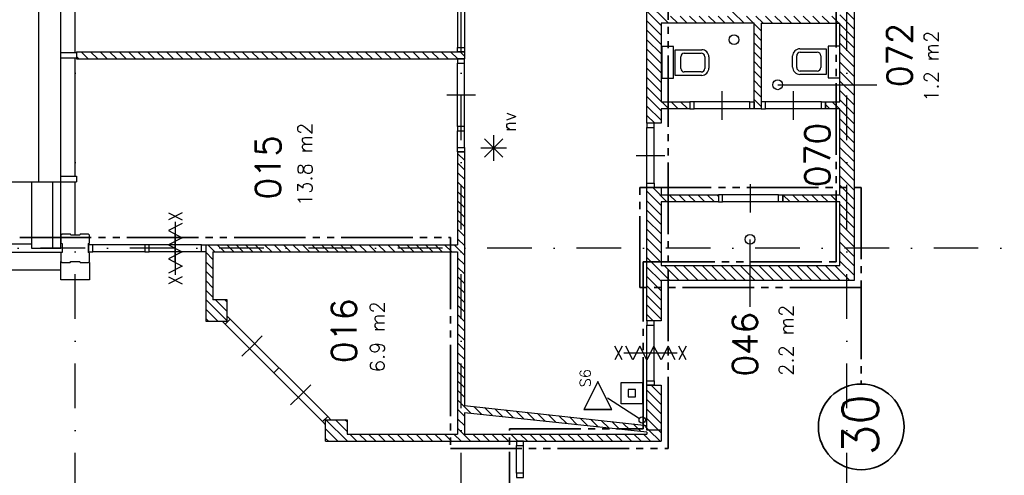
# Model space of a CAD drawing. Extents: x 36324 to 146208, y -50294 to 26426.
# Tile 4 of 39: x 44785 to 58564, y -16580 to -10203. Entities that reach past the tile are written whole.
import ezdxf
from ezdxf.enums import TextEntityAlignment as Align

# ---------------------------------------------------------------- set-up
doc = ezdxf.new("R2010")
doc.units = 0
doc.header["$LTSCALE"] = 100
doc.linetypes.add('B0302', pattern=[12.5, 6.25, -3.125, 0, -3.125])
doc.linetypes.add('B0804', pattern=[15, 10, -1, 1, -1, 1, -1])
for name, color, linetype in [('Bouwkundig', 253, 'CONTINUOUS'), ('Bouwkundig hatch', 254, 'CONTINUOUS'), ('Bouwkundig tekst', 252, 'CONTINUOUS'), ('Stramien', 252, 'B0302')]:
    doc.layers.add(name, color=color, linetype=linetype)
doc.layers.add('brandscheiding', color=40, linetype='B0804', lineweight=35)
doc.styles.add('bouwk tekst', font='romans.shx')
doc.styles.get("Standard").update_dxf_attribs({"font": 'romans.shx'})
pattern_1 = [(135, (55777.52, -168084.84), (-66.29126, -66.29126), [])]

msp = doc.modelspace()

# ---------------------------------------------------------------- hatches: boundary and pattern name
at = {"layer": 'Bouwkundig hatch', "linetype": 'Continuous'}
h = msp.add_hatch(dxfattribs=at)
h.set_pattern_fill('ANSI31', color=256, scale=750, angle=90, style=0)
h.set_pattern_definition(pattern_1)
h.paths.add_polyline_path([(51012.8, -1782.2), (51012.8, -1562.2), (50912.8, -1562.2), (45582.8, -1562.2), (45582.8, -1782.2)])
h.paths.add_polyline_path([(45762.8, -7892.7), (45762.8, -7934.7), (45747.8, -7939.7), (45747.8, -8064.7), (45762.8, -8072.7), (45762.8, -8112.7), (50912.8, -8112.7), (50912.8, -9352.7), (51012.8, -9352.7), (51012.8, -3442.7), (50912.8, -3442.7), (50912.8, -7892.7)])
h.paths.add_polyline_path([(45582.8, -10652.7), (45582.8, -10752.7), (51012.8, -10752.7), (51012.8, -10652.7), (50912.8, -10652.7)])
h = msp.add_hatch(dxfattribs=at)
h.set_pattern_fill('ANSI31', color=256, scale=750, angle=90, style=0)
h.set_pattern_definition(pattern_1)
h.paths.add_polyline_path([(53562.8, -8702.7), (53562.8, -11652.7), (53762.8, -11652.7), (53762.8, -11452.7), (54162.8, -11452.7), (54162.8, -11352.7), (53762.8, -11352.7), (53762.8, -10252.7), (55062.8, -10252.7), (55062.8, -11352.7), (55064.8, -11352.7), (55064.8, -11452.7), (55162.8, -11452.7), (55162.8, -10252.7), (56262.8, -10252.7), (56262.8, -11352.7), (56064.8, -11352.7), (56064.8, -11452.7), (56262.8, -11452.7), (56262.8, -12652.7), (55464.8, -12652.7), (55464.8, -12752.7), (56262.8, -12752.7), (56262.8, -13642.7), (53762.8, -13642.7), (53762.8, -12752.7), (54562.8, -12752.7), (54562.8, -12652.7), (53762.8, -12652.7), (53762.8, -12552.7), (53562.8, -12552.7), (53562.8, -14416.7), (53762.8, -14416.7), (53762.8, -13852.7), (56462.8, -13852.7), (56462.8, -7102.7), (56262.8, -7102.7), (56262.8, -7202.2), (56062.8, -7202.2), (56062.8, -7302.2), (56262.8, -7302.2), (56262.8, -7702.7), (53762.8, -7702.7), (53762.8, -7302.2), (54162.8, -7302.2), (54162.8, -7202.2), (53762.8, -7202.2), (53762.8, -7101.7), (53662.8, -7101.7), (53662.8, -7102.2), (53562.8, -7102.2), (53562.8, -7802.7), (53662.5, -7802.7), (56262.8, -7802.7), (56262.8, -8802.7), (55762.8, -8802.7), (55762.8, -8902.7), (56262.8, -8902.7), (56262.8, -10152.7), (54862.8, -10152.7), (54862.8, -8802.7), (54762.8, -8802.7), (54762.8, -8901.2), (54762.8, -10152.7), (53762.8, -10152.7), (53762.8, -8902.7), (53862.8, -8902.7), (53862.8, -8802.7), (53762.8, -8802.7), (53762.8, -8702.7)])
h = msp.add_hatch(dxfattribs=at)
h.set_pattern_fill('ANSI31', color=256, scale=750, angle=90, style=0)
h.set_pattern_definition(pattern_1)
h.paths.add_polyline_path([(47488.8, -14123.7), (47488.8, -13452.7), (50912.8, -13452.7), (50912.8, -16002.7), (49366.8, -16002.7), (49366.8, -15802.7), (49067.3, -15802.7), (49066.8, -16102.7), (53762.8, -16102.7), (53762.8, -15947.2), (53562.8, -15947.2), (53562.8, -15880.6), (51012.8, -15602.9), (51012.8, -12052.7), (50912.8, -12052.7), (50912.8, -13352.7), (47388.8, -13352.7), (47388.8, -13452.7), (47388.8, -14423.7), (47688.8, -14423.7), (47688.8, -14123.7)])
h.paths.add_polyline_path([(51012.8, -15703.2), (53562.8, -15977.7), (53562.8, -16002.7), (51012.8, -16002.7)], flags=16)
h = msp.add_hatch(dxfattribs=at)
h.set_pattern_fill('ANSI31', color=256, scale=750, angle=90, style=0)
h.set_pattern_definition(pattern_1)
h.paths.add_polyline_path([(53562.8, -15947.2), (53762.8, -15947.2), (53762.8, -15316.7), (53562.8, -15316.7)])

# ---------------------------------------------------------------- linework, layer by layer
at = {"layer": 'Bouwkundig', "linetype": 'Continuous'}
for p, q in [((45362.3, -13403.2), (45362.3, 8397.2)), ((45048.3, -8933.2), (45048.3, -12473.2)), ((45562.3, -10663.2), (45562.3, -8933.2)), ((45362.3, -10663.2), (45582.3, -10663.2)), ((45582.3, -10743.2), (45362.3, -10743.2)), ((45562.3, -12393.4), (45562.3, -10743.2)), ((45582.3, -10653.2), (45582.3, -10753.2)), ((55393, -11114.1), (56780.6, -11114.1)), ((51419, -12179.2, 2600), (51419, -11817.5, 2600)), ((51546.6, -12125.6, 2600), (51290.9, -11869.9, 2600)), ((51290.9, -12125.6, 2600), (51545.3, -11871.2, 2600)), ((51238.2, -11998.4, 2600), (51598, -11998.4, 2600)), ((45362.3, -12393.2), (45582.3, -12393.2)), ((45582.3, -12393.2), (45582.3, -12473.2)), ((44632.3, -12473.2), (45582.3, -12473.2)), ((44948.3, -12473.2), (44948.3, -13403.2)), ((45248.3, -13403.2), (45248.3, -12473.2)), ((45562.3, -13218.2), (45562.3, -12473.2)), ((44948.3, -13346.2), (41989.3, -13346.2)), ((45808.1, -13353.5), (45747.4, -13353.5)), ((45747.4, -13353.5), (45747.4, -13453.2)), ((45808.1, -13453.2), (45808.1, -13353.5)), ((46538.6, -13353.5), (45808.1, -13353.5)), ((55004.6, -13277.7), (55004.6, -14223)), ((45378.3, -13460.2), (42036.3, -13460.2)), ((44948.3, -13403.2), (45362.3, -13403.2)), ((45747.4, -13453.2), (45808.1, -13453.2)), ((46538.6, -13453.2), (45808.1, -13453.2)), ((45362.3, -13845.2), (45362.4, -13588.2)), ((45762.3, -13603.2), (45762.3, -13845.2)), ((45362.3, -13710.2), (42090.3, -13710.2)), ((45762.3, -13845.2), (45362.3, -13845.2)), ((47388.3, -14424.2), (47688.3, -14424.2)), ((47617.6, -14424.2), (47659.8, -14466.3)), ((47659.8, -14466.3), (47730.3, -14395.8)), ((47730.3, -14395.8), (47688.3, -14353.9)), ((48342.2, -15147.8), (48412.8, -15077.1)), ((53562.3, -15881.1), (53562.3, -15317.2)), ((53562.3, -15317.2), (53762.3, -15317.2)), ((53762.3, -15317.2), (53762.3, -16103.2)), ((53011.2, -15494.2), (53459.9, -15782.8)), ((49024.6, -15829.2), (49095.2, -15758.5)), ((49067, -15871.6), (49024.6, -15829.2)), ((49095.2, -15758.5), (49140.1, -15803.2)), ((53562.3, -15978.2), (53562.3, -16003.2))]:
    msp.add_line(p, q, dxfattribs=at)
for points in [[(56462.3, -7103.2), (56462.3, -13853.2)], [(53562.3, -11653.2), (53562.3, -8703.2)], [(50912.3, -9708), (50912.3, -10593.5)], [(51012.1, -9708), (51012.1, -10593.5)], [(55062.3, -10253.2), (53762.3, -10253.2)], [(53762.3, -10253.2), (53762.3, -11353.2)], [(55062.3, -11453.2), (55062.3, -10253.2)], [(55162.3, -10253.2), (55162.3, -11453.2)], [(55162.3, -10253.2), (56262.3, -10253.2)], [(56262.3, -11353.2), (56262.3, -10253.2)], [(45582.3, -10653.2), (51012.1, -10653.2)], [(50912.3, -10653.2), (51012.3, -10653.2)], [(51012.3, -10653.2), (51012.3, -10753.2)], [(53959.3, -10982.2), (53959.3, -10624.2), (54329.3, -10624.2)], [(54036.3, -10885.2), (54036.3, -10721.2)], [(54086.3, -10671.2), (54322.3, -10671.2)], [(54372.3, -10721.2), (54372.3, -10885.2)], [(54429.3, -10724.2), (54429.3, -10882.2)], [(55602.3, -10869), (55602.3, -10711)], [(55659.3, -10872), (55659.3, -10708)], [(56072.3, -10611), (56072.3, -10969), (55702.3, -10969)], [(55702.3, -10611), (56072.3, -10611)], [(55709.3, -10658), (55945.3, -10658)], [(55995.3, -10708), (55995.3, -10872)], [(45582.3, -10753.2), (51012.1, -10753.2)], [(51012.3, -10753.2), (50912.3, -10753.2)], [(50912.3, -11698.5), (50912.3, -10813)], [(51012.1, -11698.5), (51012.1, -10813)], [(53782.3, -10803.2), (53762.3, -10803.2)], [(54329.3, -10982.2), (53959.3, -10982.2)], [(54322.3, -10935.2), (54086.3, -10935.2)], [(55945.3, -10922), (55709.3, -10922)], [(50762.3, -11255.7), (50962.3, -11255.7), (51162.3, -11255.7)], [(50762.8, -11255.7), (50962.8, -11255.7), (51162.8, -11255.7)], [(54614.3, -11603.2), (54614.3, -11403.2), (54614.3, -11203.2)], [(55614.3, -11603.2), (55614.3, -11403.2), (55614.3, -11203.2)], [(53762.3, -11353.2), (54162.3, -11353.2)], [(54162.3, -11353.2), (54162.3, -11453.2)], [(55004.3, -11353.2), (54222.1, -11353.5)], [(56004.3, -11353.2), (55222.1, -11353.5)], [(56062.3, -11353.2), (56262.3, -11353.2)], [(56062.3, -11453.2), (56062.3, -11353.2)], [(53762.3, -11453.2), (53762.3, -11653.2)], [(54162.3, -11453.2), (53762.3, -11453.2)], [(55004.3, -11453.2), (54222.1, -11453.2)], [(55162.3, -11453.2), (55062.3, -11453.2)], [(56004.3, -11453.2), (55222.1, -11453.2)], [(56262.3, -11453.2), (56062.3, -11453.2)], [(56262.3, -12653.2), (56262.3, -11453.2)], [(53762.3, -11653.2), (53562.3, -11653.2)], [(50912.3, -11993.5), (50912.3, -11758.2)], [(51012.1, -11993.5), (51012.1, -11758.2)], [(53562.3, -12493.2), (53562.3, -11713)], [(53662.3, -12493.2), (53662.1, -11713)], [(50912.3, -12053.2), (51012.3, -12053.2)], [(50912.3, -12053.2), (50912.3, -13353.2)], [(51012.3, -12053.2), (51012.3, -15603.2)], [(53412.3, -12103.2), (53612.3, -12103.2), (53812.3, -12103.2)], [(55014.3, -12903.2), (55014.3, -12703.2), (55014.3, -12503.2)], [(53562.3, -12553.2), (53762.3, -12553.2)], [(53562.3, -14417.2), (53562.3, -12553.2)], [(53762.3, -12553.2), (53762.3, -12653.2)], [(53762.3, -12653.2), (54562.3, -12653.2)], [(54562.3, -12653.2), (54562.3, -12753.2)], [(55404.3, -12653.2), (54622.1, -12653.5)], [(55464.3, -12653.2), (56262.3, -12653.2)], [(55464.3, -12753.2), (55464.3, -12653.2)], [(54562.3, -12753.2), (53762.3, -12753.2)], [(53762.3, -12753.2), (53762.3, -13643.2)], [(55404.3, -12753.2), (54622.1, -12753.2)], [(56262.3, -12753.2), (55464.3, -12753.2)], [(56262.3, -13643.2), (56262.3, -12753.2)], [(46867.1, -12905.7), (47060.6, -13005.7)], [(47060.6, -12905.7), (46867.1, -13005.7)], [(47060.6, -13056.7), (46867.1, -13155.7), (47060.6, -13254.7), (46867.1, -13353.7), (47060.6, -13452.7), (46867.1, -13551.7), (47060.6, -13650.7), (46867.1, -13749.7)], [(46963.6, -13775.7), (46963.6, -13030.7)], [(45362.8, -13588.2), (45377.8, -13603.2), (45492.8, -13603.2), (45500.8, -13588.2), (45625.8, -13588.2), (45630.8, -13603.2), (45747.8, -13603.2), (45762.8, -13588.2), (45762.8, -13469.2), (45747.8, -13461.2), (45747.8, -13336.2), (45762.8, -13331.2), (45762.8, -13218.2), (45747.8, -13203.2), (45632.8, -13203.2), (45624.8, -13218.2), (45499.8, -13218.2), (45494.8, -13203.2), (45377.8, -13203.2), (45362.8, -13218.2), (45362.8, -13329.2), (45377.8, -13337.2), (45377.8, -13462.2), (45362.8, -13467.2), (45362.8, -13588.2)], [(46962.3, -13603.2), (46962.3, -13403.2), (46962.3, -13203.2)], [(47328.6, -13353.5), (46598.3, -13353.5)], [(47388.3, -13353.2), (50912.3, -13353.2)], [(47388.3, -13353.2), (47388.3, -14424.2)], [(47328.6, -13453.2), (46598.3, -13453.2)], [(47488.3, -13453.2), (50912.3, -13453.2)], [(47488.3, -13453.2), (47488.3, -14124.2)], [(50912.3, -13453.2), (50912.3, -16003.2)], [(53762.3, -13643.2), (56262.3, -13643.2)], [(46867.1, -13800.7), (47060.6, -13900.7)], [(47060.6, -13800.7), (46867.1, -13900.7)], [(56262.3, -13853.2), (53762.3, -13853.2)], [(53762.3, -13853.2), (53762.3, -14417.2)], [(56462.3, -13853.2), (56262.3, -13853.2)], [(47688.3, -14124.2), (47488.3, -14124.2)], [(47688.3, -14424.2), (47688.3, -14124.2)], [(49024.6, -15829.2), (47659.8, -14466.3)], [(49095.2, -15758.5), (47730.3, -14395.8)], [(53762.3, -14417.2), (53562.3, -14417.2)], [(53562.3, -15257.2), (53562.3, -14476.9)], [(53662.3, -15257.2), (53662.1, -14476.9)], [(47895.3, -14912.7), (48036.3, -14771.2), (48178.3, -14629.7)], [(53214.8, -14963.9), (53114.8, -14770.4)], [(53214.8, -14770.4), (53114.8, -14963.9)], [(53239.8, -14867.2), (53984.8, -14867.2)], [(53958.8, -14963.9), (53859.8, -14770.4), (53760.8, -14963.9), (53661.8, -14770.4), (53562.8, -14963.9), (53463.8, -14770.4), (53364.8, -14963.9), (53265.8, -14770.4)], [(53412.3, -14867.2), (53612.3, -14867.2), (53812.3, -14867.2)], [(54109.8, -14963.9), (54009.8, -14770.4)], [(54109.8, -14770.4), (54009.8, -14963.9)], [(53501.1, -15580.5), (53201.2, -15580.5), (53201.2, -15280.5), (53501.2, -15280.5), (53501.2, -15580.5)], [(48577.3, -15594.7), (48718.3, -15453.2), (48860.3, -15311.7)], [(53562.3, -15947.7), (53562.3, -15317.2)], [(53562.3, -15317.2), (53762.3, -15317.2)], [(53762.3, -15317.2), (53762.3, -15947.7)], [(51012.3, -15603.4), (53562.3, -15881.1)], [(51012.3, -15703.7), (51012.3, -16003.2)], [(53562.3, -15978.2), (53562.3, -15978.2), (51012.3, -15703.7)], [(49066.3, -16103.2), (49066.9, -15803.2)], [(49066.9, -15803.2), (49366.3, -15803.2)], [(49366.3, -15803.2), (49366.3, -16003.2)], [(53762.3, -15947.7), (53562.3, -15947.7)], [(49066.3, -16103.2), (53762.3, -16103.2)], [(49366.3, -16003.2), (50912.3, -16003.2)], [(51012.3, -16003.2), (53562.3, -16003.2)], [(51738.6, -16550.4), (51738.6, -16163)], [(51837.6, -16550.4), (51837.6, -16163)]]:
    msp.add_lwpolyline(points, dxfattribs=at)
for points in [[(50912.3, -10653.2), (50912.3, -10593.5), (51012.1, -10593.5), (51012.1, -10653.2)], [(53934.3, -11021.2), (53934.3, -10577.2), (53769.3, -10577.2), (53769.3, -11021.2)], [(56097.3, -10572), (56097.3, -11016), (56262.3, -11016), (56262.3, -10572)], [(50912.3, -10753.2), (50912.3, -10813), (51012.1, -10813), (51012.1, -10753.2)], [(54162.3, -11453.2), (54222.1, -11453.2), (54222.1, -11353.5), (54162.3, -11353.5)], [(55064.3, -11453.2), (55004.3, -11453.2), (55004.3, -11353.2), (55064.3, -11353.2)], [(55162.3, -11453.2), (55222.1, -11453.2), (55222.1, -11353.5), (55162.3, -11353.5)], [(56064.3, -11453.2), (56004.3, -11453.2), (56004.3, -11353.2), (56064.3, -11353.2)], [(50912.3, -11698.5), (50912.3, -11758.2), (51012.1, -11758.2), (51012.1, -11698.5)], [(53562.3, -11653.2), (53562.3, -11713), (53662.1, -11713), (53662.1, -11653.2)], [(50912.3, -12053.2), (50912.3, -11993.5), (51012.1, -11993.5), (51012.1, -12053.2)], [(53562.3, -12553.2), (53562.3, -12493.2), (53662.3, -12493.2), (53662.3, -12553.2)], [(54562.3, -12753.2), (54622.1, -12753.2), (54622.1, -12653.5), (54562.3, -12653.5)], [(55464.3, -12753.2), (55404.3, -12753.2), (55404.3, -12653.2), (55464.3, -12653.2)], [(46538.6, -13453.2), (46598.3, -13453.2), (46598.3, -13353.5), (46538.6, -13353.5)], [(47388.3, -13453.2), (47328.6, -13453.2), (47328.6, -13353.5), (47388.3, -13353.5)], [(53562.3, -14417.2), (53562.3, -14476.9), (53662.1, -14476.9), (53662.1, -14417.2)], [(52875.5, -15658.2), (53070.8, -15658.2), (52875.5, -15267.6), (52680.2, -15658.2)], [(52875.5, -15655.7), (53066.8, -15655.7), (52875.5, -15273.2), (52684.2, -15655.7)], [(53562.3, -15317.2), (53562.3, -15257.2), (53662.3, -15257.2), (53662.3, -15317.2)], [(53401.2, -15480.5), (53401.2, -15380.5), (53301.2, -15380.5), (53301.2, -15480.5)], [(51738.6, -16103.2), (51738.6, -16163), (51837.6, -16163), (51837.6, -16103.2)], [(51738.6, -16550.4), (51738.6, -16610.1), (51837.6, -16610.1), (51837.6, -16550.4)]]:
    msp.add_lwpolyline(points, close=True, dxfattribs=at)
for points in [[(54086.3, -10671.2, 0.4142135), (54036.3, -10721.2)], [(54372.3, -10721.2, 0.4142136), (54322.3, -10671.2)], [(54429.3, -10724.2, 0.4142136), (54329.3, -10624.2)], [(55702.3, -10611, 0.4142136), (55602.3, -10711)], [(55709.3, -10658, 0.4142136), (55659.3, -10708)], [(55995.3, -10708, 0.4142136), (55945.3, -10658)], [(54036.3, -10885.2, 0.4142136), (54086.3, -10935.2)], [(54322.3, -10935.2, 0.4142136), (54372.3, -10885.2)], [(54329.3, -10982.2, 0.4142136), (54429.3, -10882.2)], [(55602.3, -10869, 0.4142136), (55702.3, -10969)], [(55659.3, -10872, 0.4142136), (55709.3, -10922)], [(55945.3, -10922, 0.4142135), (55995.3, -10872)]]:
    msp.add_lwpolyline(points, format="xyb", dxfattribs=at)
for centre, radius in [((54782.6, -10483.1), 68.8), ((55393, -11114.1), 68.8), ((55004.6, -13277.7), 68.8), ((53496.8, -15806.6), 43.9)]:
    msp.add_circle(centre, radius, dxfattribs=at)
at = {"layer": 'brandscheiding'}
for p, q in [((53862.3, -16203.2), (53862.3, -2462.7)), ((56212.3, -13593.2), (56212.3, -4913.7)), ((50812.3, -13253.2), (50812.3, -16203.2)), ((53512.3, -13593.2), (56212.3, -13593.2)), ((53512.3, -15928.2), (53512.3, -13593.2)), ((56562.3, -13953.2), (56562.3, -15303.2)), ((51638.6, -20253.2), (51638.6, -15928.2)), ((51638.6, -15928.2), (53512.3, -15928.2)), ((50812.3, -16203.2), (53862.3, -16203.2))]:
    msp.add_line(p, q, dxfattribs=at)
for points in [[(53462.3, -12553.2), (56562.3, -12553.2), (56562.3, -13953.2), (53462.3, -13953.2), (53462.3, -12553.2)], [(44786.3, -13253.2), (50812.3, -13253.2)]]:
    msp.add_lwpolyline(points, dxfattribs=at)
at = {"layer": 'brandscheiding', "linetype": 'Continuous'}
msp.add_circle((56562.3, -15903.2), 600, dxfattribs=at)
at = {"layer": 'Stramien'}
for p, q in [((45562.8, -40641.2), (45562.8, 11055.6)), ((50962.8, -40641.2), (50962.8, 11055.6)), ((56362.8, -40641.2), (56362.8, 11055.6)), ((145707.8, -13403.2), (36324.1, -13403.2))]:
    msp.add_line(p, q, dxfattribs=at)

# ---------------------------------------------------------------- texts
at = {"layer": 'Bouwkundig tekst', "linetype": 'Continuous'}
for s, p in [('072', (57273.8, -11146.6)), ('070', (56124.3, -12547.5)), ('015', (48436.3, -12719.2)), ('016', (49499.3, -15007.7)), ('046', (55110.2, -15195.6))]:
    msp.add_text(s, height=350, rotation=90, dxfattribs=at).set_placement(p)
msp.add_text('nv', height=185.94, rotation=90, dxfattribs=at).set_placement((51634.5, -11632.8, 2600), align=Align.MIDDLE)
msp.add_text('S6', height=148.75, rotation=90, dxfattribs=at).set_placement((52699.7, -15349.1), align=Align.MIDDLE_LEFT)
at = {"layer": 'Bouwkundig tekst', "linetype": 'Continuous', "char_height": 200, "width": 1805, "attachment_point": 1, "rotation": 90, "style": 'bouwk tekst'}
for s, insert in [('1.2 m2', (57443.3, -11351.6)), ('13.8 m2', (48677.3, -12811.6)), ('6.9 m2', (49691.3, -15138.6)), ('2.2 m2', (55413.3, -15187.6))]:
    msp.add_mtext(s, dxfattribs=dict(at, insert=insert))
at = {"layer": 'brandscheiding', "linetype": 'Continuous'}
msp.add_text('30', height=500, rotation=90, dxfattribs=at).set_placement((56798.9, -16300.9))

doc.saveas('drawing.dxf')
